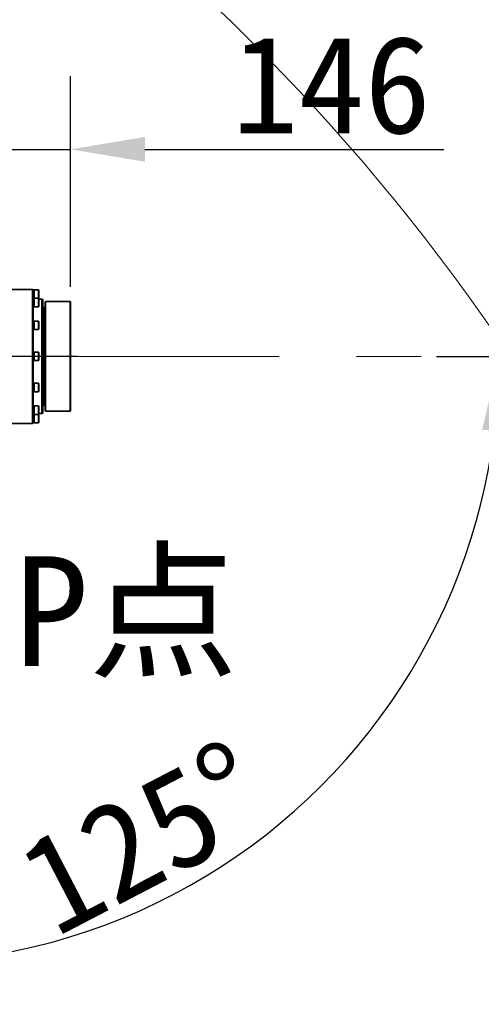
# Model space of a CAD drawing. Header units: millimetres. Extents: x -8713 to 3261, y -18743 to -8704.
# Tile 90 of 133: x -3050 to -2671, y -11750 to -10942. Entities that reach past the tile are written whole.
import ezdxf

# ---------------------------------------------------------------- set-up
doc = ezdxf.new("R2010")
doc.units = ezdxf.units.MM
doc.header["$LTSCALE"] = 10
doc.header["$PDSIZE"] = -1
doc.linetypes.add('CENTER', pattern=[50.8, 31.75, -6.35, 6.35, -6.35])
doc.layers.get('Defpoints').update_dxf_attribs({"true_color": 0x5e5e5e})
doc.layers.add('2细线层', color=4, linetype='Continuous', lineweight=13)
doc.layers.add('中心线层', color=1, linetype='CENTER')
doc.layers.add('细实线层', color=7, linetype='Continuous')
doc.styles.add('SLDTEXTSTYLE1', font='txt')
doc.dimstyles.new('ISO-25', dxfattribs={"dimscale": 20, "dimtxt": 4, "dimasz": 3.05, "dimexe": 3, "dimexo": 0.625, "dimtad": 1, "dimdec": 0, "dimtxsty": 'Standard', "dimcen": 2.5, "dimclrd": 1, "dimclre": 1, "dimclrt": 4, "dimadec": 1, "dimazin": 2, "dimtfac": 1, "dimtdec": 0, "dimtmove": 0, "dimatfit": 0, "dimfxl": 1, "dimarcsym": 0})

# ---------------------------------------------------------------- blocks, each defined once
blk = doc.blocks.new('*U215')
at = {"color": 0, "linetype": 'CENTER', "transparency": 16777216}
blk.add_line((844.98, 0), (-245.8, 0), dxfattribs=at)
blk = doc.blocks.new('*D242')
at = {"color": 1, "lineweight": -2, "transparency": 16777216}
for p, q in [((-3154.11, -11161.09), (-3154.11, -10988.49)), ((-3007.86, -11161.37), (-3007.86, -10988.49)), ((-3215.11, -11048.49), (-3276.11, -11048.49)), ((-3154.11, -11048.49), (-3007.86, -11048.49)), ((-2946.86, -11048.49), (-2701.31, -11048.49))]:
    blk.add_line(p, q, dxfattribs=at)
at = {"color": 1, "lineweight": 20, "transparency": 16777216}
for points in [[(-3215.11, -11038.33), (-3215.11, -11058.66), (-3154.11, -11048.49)], [(-2946.86, -11038.33), (-2946.86, -11058.66), (-3007.86, -11048.49)]]:
    blk.add_solid(points, dxfattribs=at)
at = {"layer": 'Defpoints', "color": 0, "lineweight": 20, "transparency": 16777216}
for p in [(-3007.86, -11048.49), (-3154.11, -11173.59), (-3007.86, -11173.87)]:
    blk.add_point(p, dxfattribs=at)
at = {"color": 4, "transparency": 16777216, "insert": (-2793.58, -10995.99), "char_height": 80, "attachment_point": 5}
blk.add_mtext('{\\fSimHei|b0|i0|c134|p49;146}', dxfattribs=at)
blk = doc.blocks.new('*D248')
at = {"layer": 'Defpoints', "color": 0, "lineweight": 20, "transparency": 16777216}
for p in [(-4093.15, -11218.36), (-3002.37, -11218.36), (-3897.69, -11358.84), (-3704.6, -11510.99), (-3739.5, -12256)]:
    blk.add_point(p, dxfattribs=at)
at = {"layer": '中心线层', "color": 1, "lineweight": -2, "transparency": 16777216}
blk.add_arc((-3922.46, -11218.36), 364.82, 289.59133, 350.40867, dxfattribs=at)
at = {"layer": '中心线层', "color": 1, "lineweight": 20, "transparency": 16777216}
for points in [[(-3572.87, -11278.3), (-3552.61, -11280), (-3557.64, -11218.36)], [(-3797.53, -11571.89), (-3802.73, -11552.23), (-3859.11, -11577.64)]]:
    blk.add_solid(points, dxfattribs=at)
at = {"layer": '中心线层', "color": 4, "lineweight": 20, "transparency": 16777216, "insert": (-3683.55, -11418.83), "char_height": 80, "attachment_point": 5, "rotation": 50}
blk.add_mtext('80°', dxfattribs=at)
blk = doc.blocks.new('*D264')
at = {"layer": 'Defpoints', "color": 0, "linetype": 'ByBlock', "lineweight": 20, "transparency": 16777216}
for p in [(-2728.19, -10839.33), (-3403.14, -10862.71), (-3154.11, -11218.36), (-3154.11, -11218.36), (-2719.93, -11218.36)]:
    blk.add_point(p, dxfattribs=at)
at = {"layer": '中心线层', "color": 1, "linetype": 'ByBlock', "lineweight": -2, "transparency": 16777216}
for p, q in [((-3410.31, -10852.47), (-3515.55, -10702.17)), ((-2707.43, -11218.36), (-2523.95, -11218.36))]:
    blk.add_line(p, q, dxfattribs=at)
blk.add_arc((-3154.11, -11218.36), 570.16, 6.1329, 118.8671, dxfattribs=at)
at = {"layer": '中心线层', "color": 1, "linetype": 'ByBlock', "lineweight": 20, "transparency": 16777216}
for points in [[(-3423.99, -10727.68), (-3434.74, -10710.43), (-3481.13, -10751.32)], [(-2577.06, -11156.91), (-2597.37, -11157.99), (-2583.95, -11218.36)]]:
    blk.add_solid(points, dxfattribs=at)
at = {"layer": '中心线层', "color": 4, "linetype": 'ByBlock', "lineweight": 20, "transparency": 16777216, "insert": (-2866.6, -10666.06), "char_height": 80, "attachment_point": 5, "rotation": 332.5}
blk.add_mtext('125°', dxfattribs=at)
blk = doc.blocks.new('*D265')
at = {"layer": 'Defpoints', "color": 0, "linetype": 'ByBlock', "lineweight": 20, "transparency": 16777216}
for p in [(-3154.11, -11218.36), (-3154.11, -11218.36), (-2719.93, -11218.36), (-3403.14, -11574.02), (-3096.27, -11713.16)]:
    blk.add_point(p, dxfattribs=at)
at = {"layer": '中心线层', "color": 1, "linetype": 'ByBlock', "lineweight": -2, "transparency": 16777216}
for p, q in [((-2707.43, -11218.36), (-2595.95, -11218.36)), ((-3410.31, -11584.26), (-3474.26, -11675.58))]:
    blk.add_line(p, q, dxfattribs=at)
blk.add_arc((-3154.11, -11218.36), 498.16, 242.02027, 352.97973, dxfattribs=at)
at = {"layer": '中心线层', "color": 1, "linetype": 'ByBlock', "lineweight": 20, "transparency": 16777216}
for points in [[(-2669.83, -11278.63), (-2649.53, -11279.87), (-2655.95, -11218.36)], [(-3393.14, -11666.97), (-3382.51, -11649.63), (-3439.84, -11626.43)]]:
    blk.add_solid(points, dxfattribs=at)
at = {"layer": '中心线层', "color": 4, "linetype": 'ByBlock', "lineweight": 20, "transparency": 16777216, "insert": (-2948.32, -11613.67), "char_height": 80, "attachment_point": 5, "rotation": 27.5}
blk.add_mtext('125°', dxfattribs=at)
blk = doc.blocks.new('10')
at = {"color": 4}
blk.add_arc((0, 0), 1706.72, 290, 188, dxfattribs=at)

msp = doc.modelspace()

# ---------------------------------------------------------------- linework, layer by layer
at = {"layer": '中心线层', "color": 1, "linetype": 'CENTER', "lineweight": 20}
msp.add_line((-3154.11, -11218.36), (-2719.93, -11218.36), dxfattribs=at)
at = {"layer": '细实线层', "linetype": 'Continuous', "lineweight": 35}
for p, q in [((-3039.11, -11163.36), (-3062.11, -11163.36)), ((-3038.61, -11163.86), (-3039.11, -11163.36)), ((-3039.11, -11218.36), (-3039.11, -11163.36)), ((-3037.91, -11163.86), (-3038.61, -11163.86)), ((-3038.61, -11163.86), (-3038.61, -11218.36)), ((-3034.26, -11163.86), (-3037.91, -11163.86)), ((-3037.91, -11170.7), (-3037.91, -11163.86)), ((-3033.91, -11164.21), (-3034.26, -11163.86)), ((-3034.26, -11170.7), (-3034.26, -11163.86)), ((-3033.91, -11164.21), (-3033.91, -11170.51)), ((-3037.91, -11170.7), (-3038.61, -11170.7)), ((-3034.26, -11170.7), (-3037.91, -11170.7)), ((-3037.91, -11177.7), (-3037.91, -11170.7)), ((-3037.91, -11170.7), (-3037.91, -11171.07)), ((-3037.91, -11171.07), (-3037.91, -11177.7)), ((-3033.91, -11171.05), (-3034.26, -11170.7)), ((-3034.26, -11177.7), (-3034.26, -11170.7)), ((-3034.17, -11170.78), (-3033.91, -11170.51)), ((-3033.91, -11171.05), (-3033.91, -11177.35)), ((-3031.61, -11171.36), (-3033.91, -11171.36)), ((-3030.61, -11171.73), (-3031.61, -11171.36)), ((-3031.61, -11218.36), (-3031.61, -11171.36)), ((-3030.61, -11171.73), (-3030.61, -11218.36)), ((-3028.86, -11173.87), (-3028.36, -11173.39)), ((-3028.36, -11173.39), (-3028.36, -11263.36)), ((-3028.36, -11173.39), (-3008.36, -11173.39)), ((-3008.36, -11263.36), (-3008.36, -11173.39)), ((-3008.36, -11173.39), (-3007.86, -11173.87)), ((-3038.61, -11177.7), (-3037.91, -11177.7)), ((-3037.91, -11177.7), (-3034.26, -11177.7)), ((-3034.26, -11177.7), (-3033.91, -11177.35)), ((-3029.53, -11178.19), (-3030.61, -11178.19)), ((-3029.53, -11258.53), (-3029.53, -11178.19)), ((-3028.86, -11178.36), (-3029.53, -11178.36)), ((-3028.86, -11262.86), (-3028.86, -11173.87)), ((-3007.86, -11173.87), (-3007.86, -11262.86)), ((-3037.91, -11189.36), (-3038.61, -11189.36)), ((-3034.26, -11189.36), (-3037.91, -11189.36)), ((-3037.91, -11196.36), (-3037.91, -11189.36)), ((-3037.91, -11189.36), (-3037.91, -11190.95)), ((-3033.91, -11189.71), (-3034.26, -11189.36)), ((-3034.26, -11196.36), (-3034.26, -11189.36)), ((-3033.91, -11189.71), (-3033.91, -11196.01)), ((-3038.61, -11196.36), (-3037.91, -11196.36)), ((-3037.91, -11190.95), (-3037.91, -11196.36)), ((-3037.91, -11196.36), (-3034.26, -11196.36)), ((-3034.26, -11196.36), (-3033.91, -11196.01)), ((-3039.11, -11273.36), (-3039.11, -11218.36)), ((-3037.91, -11214.86), (-3038.61, -11214.86)), ((-3038.61, -11218.36), (-3038.61, -11272.86)), ((-3038.61, -11221.86), (-3037.91, -11221.86)), ((-3034.26, -11214.86), (-3037.91, -11214.86)), ((-3037.91, -11221.86), (-3037.91, -11214.86)), ((-3037.91, -11214.86), (-3037.91, -11218.17)), ((-3037.91, -11218.17), (-3037.91, -11221.86)), ((-3037.91, -11221.86), (-3034.26, -11221.86)), ((-3033.91, -11215.21), (-3034.26, -11214.86)), ((-3034.26, -11221.86), (-3034.26, -11214.86)), ((-3034.26, -11221.86), (-3033.91, -11221.51)), ((-3033.91, -11215.21), (-3033.91, -11221.51)), ((-3031.61, -11265.36), (-3031.61, -11218.36)), ((-3030.61, -11218.36), (-3030.61, -11265)), ((-3037.91, -11240.36), (-3038.61, -11240.36)), ((-3034.26, -11240.36), (-3037.91, -11240.36)), ((-3037.91, -11247.36), (-3037.91, -11240.36)), ((-3037.91, -11240.36), (-3037.91, -11245.44)), ((-3037.91, -11245.44), (-3037.91, -11247.36)), ((-3033.91, -11240.71), (-3034.26, -11240.36)), ((-3034.26, -11247.36), (-3034.26, -11240.36)), ((-3033.91, -11240.71), (-3033.91, -11247.01)), ((-3038.61, -11247.36), (-3037.91, -11247.36)), ((-3037.91, -11247.36), (-3034.26, -11247.36)), ((-3034.26, -11247.36), (-3033.91, -11247.01)), ((-3037.91, -11259.03), (-3038.61, -11259.03)), ((-3034.26, -11259.03), (-3037.91, -11259.03)), ((-3037.91, -11259.03), (-3037.91, -11259.03)), ((-3037.91, -11266.03), (-3037.91, -11259.03)), ((-3037.91, -11259.03), (-3037.91, -11265.46)), ((-3033.91, -11259.38), (-3034.26, -11259.03)), ((-3034.26, -11259.03), (-3034.26, -11259.03)), ((-3034.26, -11266.03), (-3034.26, -11259.03)), ((-3033.91, -11259.38), (-3033.91, -11265.68)), ((-3030.61, -11258.53), (-3029.53, -11258.53)), ((-3029.53, -11258.36), (-3028.86, -11258.36)), ((-3038.61, -11266.03), (-3037.91, -11266.03)), ((-3037.91, -11265.46), (-3037.91, -11266.03)), ((-3037.91, -11266.03), (-3034.26, -11266.03)), ((-3037.91, -11266.42), (-3037.91, -11266.03)), ((-3037.91, -11266.03), (-3037.91, -11272.86)), ((-3037.91, -11272.86), (-3037.91, -11266.42)), ((-3034.26, -11266.03), (-3033.91, -11265.68)), ((-3034.26, -11266.42), (-3034.26, -11266.03)), ((-3034.26, -11272.86), (-3034.26, -11266.42)), ((-3033.91, -11266.21), (-3034.17, -11265.95)), ((-3033.91, -11265.36), (-3031.61, -11265.36)), ((-3033.91, -11266.21), (-3033.91, -11266.72)), ((-3033.91, -11266.72), (-3033.91, -11272.51)), ((-3031.61, -11265.36), (-3030.61, -11265)), ((-3028.86, -11262.86), (-3028.36, -11263.36)), ((-3028.36, -11263.36), (-3008.36, -11263.36)), ((-3008.36, -11263.36), (-3007.86, -11262.86)), ((-3062.11, -11273.36), (-3039.11, -11273.36)), ((-3039.11, -11273.36), (-3038.61, -11272.86)), ((-3038.61, -11272.86), (-3037.91, -11272.86)), ((-3037.91, -11272.86), (-3034.26, -11272.86)), ((-3037.91, -11272.86), (-3037.91, -11272.86)), ((-3034.26, -11272.86), (-3033.91, -11272.51))]:
    msp.add_line(p, q, dxfattribs=at)

# ---------------------------------------------------------------- block references
at = {"color": 4, "linetype": 'CENTER'}
msp.add_blockref('*U215', (-3847.36, -11218.36), dxfattribs=at)
at = {"layer": '2细线层', "color": 0, "linetype": 'ByBlock', "lineweight": 20}
msp.add_blockref('10', (-4065.11, -12168.36), dxfattribs=at)

# ---------------------------------------------------------------- texts
at = {"insert": (-3054.25, -11382.34), "char_height": 90, "attachment_point": 1, "style": 'SLDTEXTSTYLE1'}
msp.add_mtext_dynamic_manual_height_columns('{\\fSimHei|b0|i0|c134|p49;\\C1;P点}', width=223.5028, gutter_width=21.17, heights=[0], dxfattribs=at)

# ---------------------------------------------------------------- dimensions: what is measured, and where the dimension line sits
dim = msp.add_linear_dim(base=(-3007.86, -11048.49), p1=(-3154.11, -11173.59), p2=(-3007.86, -11173.87), text='{\\fSimHei|b0|i0|c134|p49;<>}', dimstyle='ISO-25')
dim.commit()
dim.dimension.update_dxf_attribs({"geometry": '*D242', "text_midpoint": (-2793.58, -10995.99)})
at = {"layer": '中心线层', "color": 1, "linetype": 'ByBlock', "lineweight": 20}
for base, line1, line2, picture, middle in [((-2728.19, -10839.33), ((-3154.11, -11218.36), (-3403.14, -10862.71)), ((-3154.11, -11218.36), (-2719.93, -11218.36)), '*D264', (-2866.6, -10666.06)), ((-3096.27, -11713.16), ((-3154.11, -11218.36), (-2719.93, -11218.36)), ((-3154.11, -11218.36), (-3403.14, -11574.02)), '*D265', (-2948.32, -11613.67))]:
    dim = msp.add_angular_dim_2l(base=base, line1=line1, line2=line2, dimstyle='ISO-25', dxfattribs=at)
    dim.commit()
    dim.dimension.update_dxf_attribs({"geometry": picture, "text_midpoint": middle})
at = {"layer": '中心线层', "color": 2, "lineweight": 20}
dim = msp.add_angular_dim_2l(base=(-3704.6, -11510.99), line1=((-3002.37, -11218.36), (-4093.15, -11218.36)), line2=((-3897.69, -11358.84), (-3739.5, -12256)), dimstyle='ISO-25', dxfattribs=at)
dim.commit()
dim.dimension.update_dxf_attribs({"geometry": '*D248', "text_midpoint": (-3683.55, -11418.83)})

doc.saveas('drawing.dxf')
